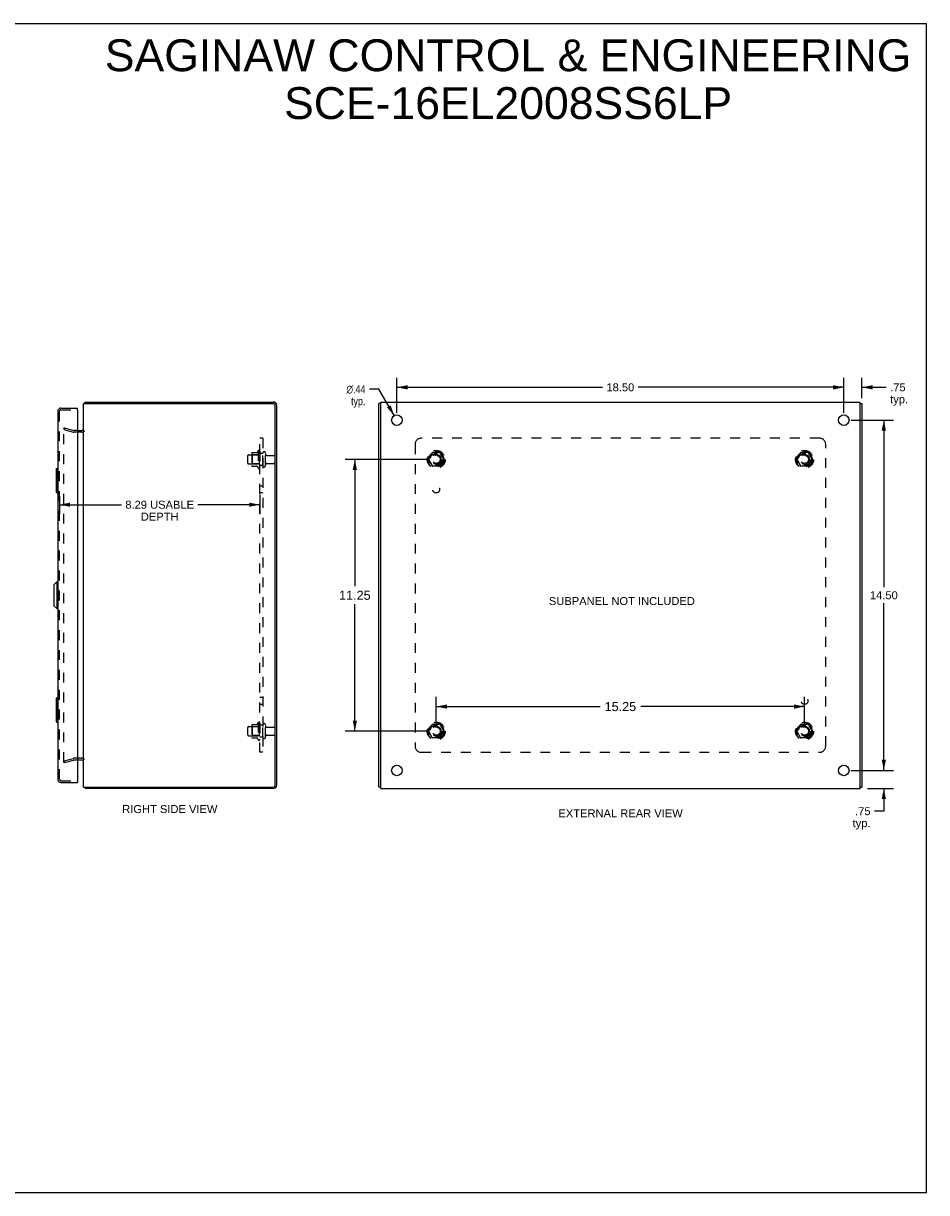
# Model space of a CAD drawing. Header units: inches. Extents: x 0 to 74.8, y 0 to 48.4.
# Tile 3 of 3: x 37.4 to 74.8, y 0 to 48.4. Entities that reach past the tile are written whole.
import ezdxf

# ---------------------------------------------------------------- set-up
doc = ezdxf.new("R2010")
doc.units = ezdxf.units.IN
doc.header["$LTSCALE"] = 4.114
doc.header["$MEASUREMENT"] = 0
doc.linetypes.add('HIDDEN', pattern=[0.2, 0.1, -0.1])
doc.layers.get('0').update_dxf_attribs({"linetype": 'CONTINUOUS'})
for name, color, linetype in [('DEFAULT_2', 8, 'HIDDEN'), ('DIMENSIONS', 7, 'CONTINUOUS'), ('DOOR_ASSEMBLY', 7, 'CONTINUOUS'), ('SUBPANEL', 7, 'CONTINUOUS')]:
    doc.layers.add(name, color=color, linetype=linetype)
doc.styles.get("Standard").update_dxf_attribs({"font": 'arial.ttf'})
doc.styles.add('TEXTSTYLE_1', font='gdt', dxfattribs={"width": 0.8})
doc.dimstyles.new('DIMSTYLE_1', dxfattribs={"dimtxt": 0.33, "dimasz": 0.44, "dimexe": 0.09, "dimexo": 0.07, "dimgap": 0.0375, "dimtad": 0, "dimtih": 1, "dimtoh": 1, "dimzin": 4, "dimdsep": 46, "dimtxsty": 'Standard', "dimblk": '_FILLED', "dimblk1": '_FILLED', "dimblk2": '_FILLED', "dimcen": 0.09, "dimadec": 3, "dimazin": 1, "dimtfac": 1, "dimtdec": 3, "dimtofl": 0, "dimtmove": 0, "dimatfit": 3, "dimldrblk": '_FILLED', "dimfxl": 0, "dimtolj": 1, "dimtzin": 4, "dimarcsym": 0})
doc.dimstyles.new('DIMSTYLE_2', dxfattribs={"dimtxt": 0.33, "dimasz": 0.44, "dimexe": 0.09, "dimexo": 0.07, "dimgap": 0.09, "dimtad": 0, "dimtih": 1, "dimtoh": 1, "dimzin": 4, "dimdsep": 46, "dimtxsty": 'Standard', "dimblk": '_FILLED', "dimblk1": '_FILLED', "dimblk2": '_FILLED', "dimcen": 0.09, "dimadec": 3, "dimazin": 1, "dimtfac": 1, "dimtdec": 3, "dimtofl": 0, "dimtmove": 0, "dimatfit": 1, "dimldrblk": '_FILLED', "dimfxl": 0, "dimtolj": 1, "dimtzin": 4, "dimarcsym": 0})
doc.dimstyles.new('DIMSTYLE_3', dxfattribs={"dimtxt": 0.374, "dimasz": 0.44, "dimexe": 0.09, "dimexo": 0.07, "dimgap": 0.0425, "dimtad": 0, "dimtih": 1, "dimtoh": 1, "dimzin": 4, "dimdsep": 46, "dimtxsty": 'Standard', "dimblk": '_FILLED', "dimblk1": '_FILLED', "dimblk2": '_FILLED', "dimcen": 0.09, "dimadec": 3, "dimazin": 1, "dimtfac": 1, "dimtdec": 3, "dimtofl": 0, "dimtmove": 0, "dimatfit": 3, "dimldrblk": '_FILLED', "dimfxl": 0, "dimtolj": 1, "dimtzin": 4, "dimarcsym": 0})

# ---------------------------------------------------------------- blocks, each defined once
blk = doc.blocks.new('_FILLED')
at = {"color": 0, "linetype": 'ByBlock'}
blk.add_solid([(0, 0), (-1, 0.2), (-1, -0.2)], dxfattribs=at)
blk = doc.blocks.new('*D6')
at = {"layer": 'DIMENSIONS', "color": 2, "linetype": 'Continuous'}
for p, q in [((38.897, 28.831), (38.897, 28.08)), ((47.19, 28.897), (47.19, 28.08)), ((38.897, 28.476), (41.459, 28.476)), ((47.19, 28.476), (44.628, 28.476))]:
    blk.add_line(p, q, dxfattribs=at)
at = {"layer": 'DIMENSIONS', "color": 2, "linetype": 'Continuous', "xscale": 0.44, "yscale": 0.44, "zscale": 0.44, "rotation": 180}
blk.add_blockref('_FILLED', (38.897, 28.476), dxfattribs=at)
at = {"layer": 'DIMENSIONS', "color": 2, "linetype": 'Continuous', "xscale": 0.44, "yscale": 0.44, "zscale": 0.44}
blk.add_blockref('_FILLED', (47.19, 28.476), dxfattribs=at)
at = {"layer": 'DIMENSIONS', "color": 2, "linetype": 'Continuous', "insert": (43.043, 28.641), "char_height": 0.33, "width": 2.83996, "attachment_point": 2, "line_spacing_factor": 0.9}
blk.add_mtext('8.29 USABLE\\PDEPTH', dxfattribs=at)
blk = doc.blocks.new('*D7')
at = {"layer": 'DIMENSIONS', "color": 2, "linetype": 'Continuous'}
for p, q in [((52.112, 33.256), (51.727, 33.256)), ((52.755, 32.165), (52.112, 33.256))]:
    blk.add_line(p, q, dxfattribs=at)
at = {"layer": 'DIMENSIONS', "color": 2, "linetype": 'Continuous', "xscale": 0.44, "yscale": 0.44, "zscale": 0.44, "rotation": 300.5560164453}
blk.add_blockref('_FILLED', (52.755, 32.165), dxfattribs=at)
at = {"layer": 'DIMENSIONS', "color": 2, "linetype": 'Continuous', "insert": (51.562, 33.421), "char_height": 0.33, "width": 1.08037, "attachment_point": 3, "line_spacing_factor": 0.9, "style": 'TEXTSTYLE_1'}
blk.add_mtext('{\\fgdt;n}\\fArial;.44\\Ptyp.', dxfattribs=at)
blk = doc.blocks.new('*D8')
at = {"layer": 'DIMENSIONS', "color": 2, "linetype": 'Continuous'}
for p, q in [((52.867, 32.285), (52.867, 33.731)), ((71.37, 32.285), (71.37, 33.731)), ((52.867, 33.335), (61.376, 33.335)), ((71.37, 33.335), (62.86, 33.335))]:
    blk.add_line(p, q, dxfattribs=at)
at = {"layer": 'DIMENSIONS', "color": 2, "linetype": 'Continuous', "xscale": 0.44, "yscale": 0.44, "zscale": 0.44, "rotation": 180}
blk.add_blockref('_FILLED', (52.867, 33.335), dxfattribs=at)
at = {"layer": 'DIMENSIONS', "color": 2, "linetype": 'Continuous', "xscale": 0.44, "yscale": 0.44, "zscale": 0.44}
blk.add_blockref('_FILLED', (71.37, 33.335), dxfattribs=at)
at = {"layer": 'DIMENSIONS', "color": 2, "linetype": 'Continuous', "insert": (62.118, 33.5), "char_height": 0.33, "width": 1.15316, "attachment_point": 2, "line_spacing_factor": 0.9}
blk.add_mtext('18.50', dxfattribs=at)
blk = doc.blocks.new('*D9')
at = {"layer": 'DIMENSIONS', "color": 2, "linetype": 'Continuous'}
for p, q in [((71.678, 31.977), (73.424, 31.977)), ((73.028, 31.977), (73.028, 25.057)), ((73.028, 17.477), (73.028, 24.397)), ((71.678, 17.477), (73.424, 17.477))]:
    blk.add_line(p, q, dxfattribs=at)
at = {"layer": 'DIMENSIONS', "color": 2, "linetype": 'Continuous', "xscale": 0.44, "yscale": 0.44, "zscale": 0.44}
for p, rotation in [((73.028, 31.977), 90), ((73.028, 17.477), 270)]:
    blk.add_blockref('_FILLED', p, dxfattribs=dict(at, rotation=rotation))
at = {"layer": 'DIMENSIONS', "color": 2, "linetype": 'Continuous', "insert": (73.028, 24.892), "char_height": 0.33, "width": 1.15316, "attachment_point": 2, "line_spacing_factor": 0.9}
blk.add_mtext('14.50', dxfattribs=at)
blk = doc.blocks.new('*D10')
at = {"layer": 'DIMENSIONS', "color": 2, "linetype": 'Continuous'}
for p, q in [((71.37, 32.285), (71.37, 33.731)), ((72.12, 32.892), (72.12, 33.731)), ((71.37, 33.335), (70.49, 33.335)), ((72.12, 33.335), (73.125, 33.335))]:
    blk.add_line(p, q, dxfattribs=at)
at = {"layer": 'DIMENSIONS', "color": 2, "linetype": 'Continuous', "xscale": 0.44, "yscale": 0.44, "zscale": 0.44}
blk.add_blockref('_FILLED', (71.37, 33.335), dxfattribs=at)
at = {"layer": 'DIMENSIONS', "color": 2, "linetype": 'Continuous', "xscale": 0.44, "yscale": 0.44, "zscale": 0.44, "rotation": 180}
blk.add_blockref('_FILLED', (72.12, 33.335), dxfattribs=at)
at = {"layer": 'DIMENSIONS', "color": 2, "linetype": 'Continuous', "insert": (73.29, 33.5), "char_height": 0.33, "width": 0.74219, "attachment_point": 1, "line_spacing_factor": 0.9}
blk.add_mtext('.75\\Ptyp.', dxfattribs=at)
blk = doc.blocks.new('*D11')
at = {"layer": 'DIMENSIONS', "color": 2, "linetype": 'Continuous'}
for p, q in [((54.187, 30.352), (50.729, 30.352)), ((51.125, 30.352), (51.125, 25.101)), ((51.125, 19.102), (51.125, 24.353)), ((54.187, 19.102), (50.729, 19.102))]:
    blk.add_line(p, q, dxfattribs=at)
at = {"layer": 'DIMENSIONS', "color": 2, "linetype": 'Continuous', "xscale": 0.44, "yscale": 0.44, "zscale": 0.44}
for p, rotation in [((51.125, 30.352), 90), ((51.125, 19.102), 270)]:
    blk.add_blockref('_FILLED', p, dxfattribs=dict(at, rotation=rotation))
at = {"layer": 'DIMENSIONS', "color": 2, "linetype": 'Continuous', "insert": (51.125, 24.914), "char_height": 0.374, "width": 1.30691, "attachment_point": 2, "line_spacing_factor": 0.9}
blk.add_mtext('11.25', dxfattribs=at)
blk = doc.blocks.new('*D12')
at = {"layer": 'DIMENSIONS', "color": 2, "linetype": 'Continuous'}
for p, q in [((54.495, 19.41), (54.495, 20.516)), ((69.745, 19.41), (69.745, 20.516)), ((54.495, 20.12), (61.279, 20.12)), ((69.745, 20.12), (62.96, 20.12))]:
    blk.add_line(p, q, dxfattribs=at)
at = {"layer": 'DIMENSIONS', "color": 2, "linetype": 'Continuous', "xscale": 0.44, "yscale": 0.44, "zscale": 0.44, "rotation": 180}
blk.add_blockref('_FILLED', (54.495, 20.12), dxfattribs=at)
at = {"layer": 'DIMENSIONS', "color": 2, "linetype": 'Continuous', "xscale": 0.44, "yscale": 0.44, "zscale": 0.44}
blk.add_blockref('_FILLED', (69.745, 20.12), dxfattribs=at)
at = {"layer": 'DIMENSIONS', "color": 2, "linetype": 'Continuous', "insert": (62.12, 20.307), "char_height": 0.374, "width": 1.30691, "attachment_point": 2, "line_spacing_factor": 0.9}
blk.add_mtext('15.25', dxfattribs=at)
blk = doc.blocks.new('*D13')
at = {"layer": 'DIMENSIONS', "color": 2, "linetype": 'Continuous'}
for p, q in [((73.028, 17.477), (73.028, 18.357)), ((71.678, 17.477), (73.424, 17.477)), ((72.353, 16.727), (73.424, 16.727)), ((73.028, 16.727), (73.028, 15.789)), ((73.028, 15.789), (72.643, 15.789))]:
    blk.add_line(p, q, dxfattribs=at)
at = {"layer": 'DIMENSIONS', "color": 2, "linetype": 'Continuous', "xscale": 0.44, "yscale": 0.44, "zscale": 0.44}
for p, rotation in [((73.028, 17.477), 270), ((73.028, 16.727), 90)]:
    blk.add_blockref('_FILLED', p, dxfattribs=dict(at, rotation=rotation))
at = {"layer": 'DIMENSIONS', "color": 2, "linetype": 'Continuous', "insert": (72.478, 15.954), "char_height": 0.33, "width": 0.74219, "attachment_point": 3, "line_spacing_factor": 0.9}
blk.add_mtext('.75\\Ptyp.', dxfattribs=at)

msp = doc.modelspace()

# ---------------------------------------------------------------- linework, layer by layer
at = {"color": 7, "linetype": 'Continuous'}
for p, q in [((0, 48.4), (74.8, 48.4)), ((74.8, 0), (74.8, 48.4)), ((39.965, 32.664), (39.965, 32.727)), ((52.195, 32.664), (52.12, 32.664)), ((72.045, 32.664), (72.12, 32.664)), ((39.965, 16.79), (39.965, 16.727)), ((52.195, 16.79), (52.12, 16.79)), ((72.045, 16.79), (72.12, 16.79)), ((0, 0), (74.8, 0))]:
    msp.add_line(p, q, dxfattribs=at)
at = {"color": 3, "linetype": 'Continuous'}
for p, q in [((39.89, 16.79), (39.89, 32.664)), ((39.89, 32.664), (47.747, 32.664)), ((39.965, 32.727), (47.745, 32.727)), ((47.827, 16.87), (47.827, 32.584)), ((47.89, 16.872), (47.89, 32.582)), ((52.12, 16.79), (52.12, 32.664)), ((52.195, 16.727), (52.195, 32.727)), ((52.195, 32.727), (72.045, 32.727)), ((72.045, 16.727), (72.045, 32.727)), ((72.12, 32.664), (72.12, 16.79)), ((39.647, 31.552), (39.82, 31.552)), ((39.82, 17.902), (39.647, 17.902)), ((39.89, 16.79), (47.747, 16.79)), ((47.745, 16.727), (39.965, 16.727)), ((52.195, 16.727), (72.045, 16.727))]:
    msp.add_line(p, q, dxfattribs=at)
for centre in [(52.867, 31.977), (71.37, 31.977), (52.867, 17.477), (71.37, 17.477)]:
    msp.add_circle(centre, 0.219, dxfattribs=at)
for centre, radius, start, end in [((40.035, 32.582), 0.145, 118.8667, 145.5502), ((47.745, 32.582), 0.145, 0, 90), ((47.747, 32.584), 0.08, 0, 90), ((39.82, 31.622), 0.07, 270, 360), ((39.82, 17.832), 0.07, 0, 90), ((40.035, 16.872), 0.145, 214.4498, 241.1333), ((47.745, 16.872), 0.145, 270, 360), ((47.747, 16.87), 0.08, 270, 360)]:
    msp.add_arc(centre, radius, start, end, dxfattribs=at)
at = {"layer": 'DEFAULT_2', "color": 8, "linetype": 'HIDDEN'}
for p, q in [((39.097, 31.656), (39.077, 31.584)), ((39.077, 17.818), (39.077, 31.636)), ((39.077, 31.584), (39.462, 31.481)), ((39.097, 31.656), (39.481, 31.553)), ((39.647, 31.552), (39.492, 31.552)), ((39.82, 31.477), (39.492, 31.477)), ((46.69, 30.195), (46.69, 30.51)), ((46.72, 30.54), (47.315, 30.54)), ((46.854, 30.608), (46.854, 30.096)), ((46.874, 30.536), (46.854, 30.556)), ((46.865, 30.63), (47.092, 30.63)), ((46.874, 30.536), (46.874, 30.169)), ((47.17, 30.536), (46.874, 30.536)), ((47.12, 30.708), (47.12, 29.996)), ((47.17, 30.536), (47.19, 30.556)), ((47.17, 30.536), (47.17, 30.169)), ((47.19, 30.686), (47.19, 30.018)), ((47.315, 30.095), (47.315, 30.61)), ((47.425, 30.095), (47.425, 30.61)), ((47.487, 30.517), (47.785, 30.517)), ((54.331, 30.625), (54.177, 30.357)), ((54.649, 30.63), (54.34, 30.63)), ((54.812, 30.357), (54.658, 30.625)), ((69.581, 30.625), (69.427, 30.357)), ((69.899, 30.63), (69.59, 30.63)), ((70.062, 30.357), (69.908, 30.625)), ((46.72, 30.165), (47.315, 30.165)), ((46.874, 30.169), (46.854, 30.149)), ((46.865, 30.075), (47.092, 30.075)), ((47.17, 30.169), (46.874, 30.169)), ((47.17, 30.169), (47.19, 30.149)), ((47.487, 30.187), (47.785, 30.187)), ((47.815, 30.487), (47.815, 30.217)), ((54.177, 30.347), (54.331, 30.08)), ((54.649, 30.075), (54.34, 30.075)), ((54.658, 30.08), (54.812, 30.347)), ((69.427, 30.347), (69.581, 30.08)), ((69.899, 30.075), (69.59, 30.075)), ((69.908, 30.08), (70.062, 30.347)), ((46.865, 19.38), (47.092, 19.38)), ((47.12, 19.458), (47.12, 18.746)), ((47.19, 19.436), (47.19, 18.768)), ((54.331, 19.375), (54.177, 19.107)), ((54.649, 19.38), (54.34, 19.38)), ((54.812, 19.107), (54.658, 19.375)), ((69.581, 19.375), (69.427, 19.107)), ((69.899, 19.38), (69.59, 19.38)), ((70.062, 19.107), (69.908, 19.375)), ((46.69, 18.945), (46.69, 19.26)), ((46.72, 19.29), (47.315, 19.29)), ((46.72, 18.915), (47.315, 18.915)), ((46.854, 19.358), (46.854, 18.846)), ((46.874, 19.286), (46.854, 19.306)), ((46.874, 18.919), (46.854, 18.899)), ((47.17, 19.286), (46.874, 19.286)), ((46.874, 19.286), (46.874, 18.919)), ((47.17, 18.919), (46.874, 18.919)), ((47.17, 19.286), (47.19, 19.306)), ((47.17, 19.286), (47.17, 18.919)), ((47.17, 18.919), (47.19, 18.899)), ((47.315, 18.845), (47.315, 19.36)), ((47.425, 18.845), (47.425, 19.36)), ((47.487, 19.267), (47.785, 19.267)), ((47.487, 18.937), (47.785, 18.937)), ((47.815, 19.237), (47.815, 18.967)), ((54.177, 19.097), (54.331, 18.83)), ((54.658, 18.83), (54.812, 19.097)), ((69.427, 19.097), (69.581, 18.83)), ((69.908, 18.83), (70.062, 19.097)), ((46.865, 18.825), (47.092, 18.825)), ((54.649, 18.825), (54.34, 18.825)), ((69.899, 18.825), (69.59, 18.825)), ((39.077, 17.87), (39.462, 17.973)), ((39.82, 17.977), (39.492, 17.977)), ((39.077, 17.87), (39.097, 17.798)), ((39.097, 17.798), (39.481, 17.901)), ((39.647, 17.902), (39.492, 17.902))]:
    msp.add_line(p, q, dxfattribs=at)
for points in [[(39.077, 31.636), (39.078, 31.637), (39.078, 31.638), (39.078, 31.64), (39.078, 31.641), (39.079, 31.642), (39.079, 31.643), (39.08, 31.644), (39.081, 31.645), (39.081, 31.646), (39.082, 31.647), (39.083, 31.648), (39.084, 31.648), (39.085, 31.649), (39.086, 31.65), (39.087, 31.65), (39.088, 31.65), (39.09, 31.651), (39.091, 31.651), (39.092, 31.651)], [(39.092, 31.651), (39.093, 31.651), (39.094, 31.651), (39.096, 31.65)], [(39.092, 17.803), (39.091, 17.803), (39.09, 17.803), (39.088, 17.804), (39.087, 17.804), (39.086, 17.804), (39.085, 17.805), (39.084, 17.806), (39.083, 17.806), (39.082, 17.807), (39.081, 17.808), (39.081, 17.809), (39.08, 17.81), (39.079, 17.811), (39.079, 17.812), (39.078, 17.813), (39.078, 17.814), (39.078, 17.816), (39.078, 17.817), (39.077, 17.818)], [(39.096, 17.804), (39.094, 17.803), (39.093, 17.803), (39.092, 17.803)]]:
    msp.add_lwpolyline(points, dxfattribs=at)
for centre, radius in [((54.495, 30.352), 0.372), ((54.495, 30.352), 0.356), ((54.495, 30.352), 0.312), ((54.495, 30.352), 0.204), ((54.495, 30.352), 0.188), ((54.495, 30.352), 0.183), ((54.495, 30.352), 0.165), ((69.745, 30.352), 0.372), ((69.745, 30.352), 0.356), ((69.745, 30.352), 0.312), ((69.745, 30.352), 0.204), ((69.745, 30.352), 0.188), ((69.745, 30.352), 0.183), ((69.745, 30.352), 0.165), ((54.495, 19.102), 0.372), ((54.495, 19.102), 0.356), ((54.495, 19.102), 0.312), ((69.745, 19.102), 0.372), ((69.745, 19.102), 0.356), ((69.745, 19.102), 0.312), ((54.495, 19.102), 0.204), ((54.495, 19.102), 0.188), ((54.495, 19.102), 0.183), ((54.495, 19.102), 0.165), ((69.745, 19.102), 0.204), ((69.745, 19.102), 0.188), ((69.745, 19.102), 0.183), ((69.745, 19.102), 0.165)]:
    msp.add_circle(centre, radius, dxfattribs=at)
for centre, radius, start, end in [((39.492, 31.592), 0.115, 255, 270), ((39.492, 31.592), 0.04, 255, 270), ((39.82, 31.622), 0.145, 270, 321.2451), ((46.72, 30.51), 0.03, 90, 180), ((46.995, 30.608), 0.141, 174.7919, 180), ((46.865, 30.62), 0.01, 90, 174.8062), ((47.073, 30.64), 0.01, 270, 336.0321), ((47.72, 30.352), 0.698, 149.3369, 156.0321), ((47.152, 30.686), 0.0384, 0, 145.5503), ((47.37, 30.61), 0.055, 0, 180), ((47.487, 30.58), 0.0625, 180, 270), ((47.785, 30.487), 0.03, 360, 90), ((54.34, 30.62), 0.01, 90.0124, 149.9892), ((54.649, 30.62), 0.01, 30.012, 89.9887), ((69.59, 30.62), 0.01, 90.0124, 149.9892), ((69.899, 30.62), 0.01, 30.012, 89.9887), ((46.72, 30.195), 0.03, 180, 270), ((46.995, 30.096), 0.141, 180, 185.2081), ((46.865, 30.085), 0.01, 185.1938, 270), ((47.073, 30.065), 0.01, 23.9679, 90), ((47.72, 30.352), 0.698, 203.9679, 210.6631), ((47.152, 30.018), 0.0384, 214.4497, 360), ((47.37, 30.095), 0.055, 180, 360), ((47.487, 30.125), 0.0625, 90, 180), ((47.785, 30.217), 0.03, 270, 0), ((54.186, 30.352), 0.01, 150.0127, 209.9883), ((54.34, 30.085), 0.01, 210.012, 269.9887), ((54.649, 30.085), 0.01, 270.0124, 329.9892), ((54.803, 30.352), 0.01, 330.0127, 29.9883), ((69.436, 30.352), 0.01, 150.0127, 209.9883), ((69.59, 30.085), 0.01, 210.012, 269.9887), ((69.899, 30.085), 0.01, 270.0124, 329.9892), ((70.053, 30.352), 0.01, 330.0127, 29.9883), ((46.995, 19.358), 0.141, 174.7919, 180), ((46.865, 19.37), 0.01, 90, 174.8062), ((47.073, 19.39), 0.01, 270, 336.0321), ((47.72, 19.102), 0.698, 149.3369, 156.0321), ((47.152, 19.436), 0.0384, 0, 145.5503), ((47.37, 19.36), 0.055, 0, 180), ((54.34, 19.37), 0.01, 90.0124, 149.9892), ((54.649, 19.37), 0.01, 30.012, 89.9887), ((69.59, 19.37), 0.01, 90.0124, 149.9892), ((69.899, 19.37), 0.01, 30.012, 89.9887), ((46.72, 19.26), 0.03, 90, 180), ((46.72, 18.945), 0.03, 180, 270), ((47.487, 19.33), 0.0625, 180, 270), ((47.487, 18.875), 0.0625, 90, 180), ((47.785, 19.237), 0.03, 360, 90), ((47.785, 18.967), 0.03, 270, 0), ((54.186, 19.102), 0.01, 150.0127, 209.9883), ((54.803, 19.102), 0.01, 330.0127, 29.9883), ((69.436, 19.102), 0.01, 150.0127, 209.9883), ((70.053, 19.102), 0.01, 330.0127, 29.9883), ((46.995, 18.846), 0.141, 180, 185.2081), ((46.865, 18.835), 0.01, 185.1938, 270), ((47.073, 18.815), 0.01, 23.9679, 90), ((47.72, 19.102), 0.698, 203.9679, 210.6631), ((47.152, 18.768), 0.0384, 214.4497, 360), ((47.37, 18.845), 0.055, 180, 360), ((54.34, 18.835), 0.01, 210.012, 269.9887), ((54.649, 18.835), 0.01, 270.0124, 329.9892), ((69.59, 18.835), 0.01, 210.012, 269.9887), ((69.899, 18.835), 0.01, 270.0124, 329.9892), ((39.492, 17.862), 0.115, 90, 105), ((39.82, 17.832), 0.145, 38.7549, 90), ((39.492, 17.862), 0.04, 90, 105)]:
    msp.add_arc(centre, radius, start, end, dxfattribs=at)
at = {"layer": 'DOOR_ASSEMBLY', "color": 3, "linetype": 'Continuous'}
for p, q in [((38.957, 32.477), (39.647, 32.477)), ((38.822, 32.342), (38.822, 17.112)), ((39.647, 32.387), (39.647, 17.067)), ((38.957, 16.977), (39.647, 16.977))]:
    msp.add_line(p, q, dxfattribs=at)
at = {"layer": 'DOOR_ASSEMBLY', "color": 7, "linetype": 'Continuous'}
for p, q in [((39.647, 32.402), (39.647, 32.477)), ((39.647, 32.402), (39.632, 32.402)), ((38.762, 29.962), (38.762, 28.992)), ((38.777, 29.977), (38.822, 29.977)), ((38.809, 29.877), (38.809, 29.077)), ((38.777, 28.977), (38.822, 28.977)), ((38.665, 25.16), (38.783, 25.278)), ((38.783, 25.278), (38.783, 24.175)), ((38.783, 25.278), (38.822, 25.278)), ((38.665, 25.16), (38.665, 24.293)), ((38.665, 24.293), (38.783, 24.175)), ((38.783, 24.175), (38.822, 24.175)), ((38.762, 20.462), (38.762, 19.492)), ((38.777, 20.477), (38.822, 20.477)), ((38.809, 20.377), (38.809, 19.577)), ((38.777, 19.477), (38.822, 19.477)), ((39.632, 17.052), (39.647, 17.052)), ((39.647, 17.052), (39.647, 16.977))]:
    msp.add_line(p, q, dxfattribs=at)
at = {"layer": 'DOOR_ASSEMBLY', "color": 8, "linetype": 'HIDDEN'}
for p, q in [((38.897, 17.112), (38.897, 32.342)), ((38.957, 32.402), (39.632, 32.402)), ((38.957, 17.052), (39.632, 17.052))]:
    msp.add_line(p, q, dxfattribs=at)
at = {"layer": 'DOOR_ASSEMBLY', "color": 7, "linetype": 'Continuous'}
for points in [[(38.807, 29.913), (38.807, 29.908), (38.808, 29.902), (38.808, 29.896), (38.808, 29.89), (38.809, 29.883), (38.809, 29.877)], [(38.809, 29.077), (38.809, 29.071), (38.808, 29.064), (38.808, 29.058), (38.808, 29.052), (38.807, 29.047), (38.807, 29.041)], [(38.807, 20.413), (38.807, 20.408), (38.808, 20.402), (38.808, 20.396), (38.808, 20.39), (38.809, 20.383), (38.809, 20.377)], [(38.809, 19.577), (38.809, 19.571), (38.808, 19.564), (38.808, 19.558), (38.808, 19.552), (38.807, 19.547), (38.807, 19.541)]]:
    msp.add_lwpolyline(points, dxfattribs=at)
at = {"layer": 'DOOR_ASSEMBLY', "color": 3, "linetype": 'Continuous'}
for centre, radius, start, end in [((38.957, 32.342), 0.135, 90, 180), ((39.632, 32.387), 0.015, 0, 90), ((38.957, 17.112), 0.135, 180, 270), ((39.632, 17.067), 0.015, 270, 360)]:
    msp.add_arc(centre, radius, start, end, dxfattribs=at)
at = {"layer": 'DOOR_ASSEMBLY', "color": 8, "linetype": 'HIDDEN'}
for centre, start, end in [((38.957, 32.342), 90, 180), ((38.957, 17.112), 180, 270)]:
    msp.add_arc(centre, 0.06, start, end, dxfattribs=at)
at = {"layer": 'DOOR_ASSEMBLY', "color": 7, "linetype": 'Continuous'}
for centre, start, end in [((38.777, 29.962), 90, 180), ((38.807, 29.962), 0, 90), ((38.777, 28.992), 180, 270), ((38.807, 28.992), 270, 360), ((38.777, 20.462), 90, 180), ((38.807, 20.462), 0, 90), ((38.777, 19.492), 180, 270), ((38.807, 19.492), 270, 360)]:
    msp.add_arc(centre, 0.015, start, end, dxfattribs=at)
at = {"layer": 'SUBPANEL', "color": 8, "linetype": 'HIDDEN'}
for p, q in [((47.19, 18.227), (47.19, 31.227)), ((47.315, 31.227), (47.19, 31.227)), ((47.315, 31.227), (47.315, 18.227)), ((53.62, 30.977), (53.62, 18.477)), ((70.37, 31.227), (53.87, 31.227)), ((70.62, 18.477), (70.62, 30.977)), ((47.315, 30.602), (47.19, 30.602)), ((47.315, 30.102), (47.19, 30.102)), ((47.315, 29.243), (47.19, 29.243)), ((47.315, 28.962), (47.19, 28.962)), ((47.315, 20.493), (47.19, 20.493)), ((47.315, 20.212), (47.19, 20.212)), ((47.315, 19.352), (47.19, 19.352)), ((47.315, 18.852), (47.19, 18.852)), ((47.315, 18.227), (47.19, 18.227)), ((53.87, 18.227), (70.37, 18.227))]:
    msp.add_line(p, q, dxfattribs=at)
for centre, radius in [((54.495, 30.352), 0.25), ((69.745, 30.352), 0.25), ((54.495, 29.102), 0.141), ((69.745, 20.352), 0.141), ((54.495, 19.102), 0.25), ((69.745, 19.102), 0.25)]:
    msp.add_circle(centre, radius, dxfattribs=at)
for centre, start, end in [((53.87, 30.977), 90, 180), ((70.37, 30.977), 0, 90), ((53.87, 18.477), 180, 270), ((70.37, 18.477), 270, 360)]:
    msp.add_arc(centre, 0.25, start, end, dxfattribs=at)

# ---------------------------------------------------------------- texts
at = {"layer": 'DIMENSIONS', "color": 2, "linetype": 'Continuous', "attachment_point": 2, "line_spacing_factor": 0.9}
for s, insert, char_height, width in [('SAGINAW CONTROL & ENGINEERING\\PSCE-16EL2008SS6LP', (57.471, 47.74), 1.32, 33.33859), ('SUBPANEL NOT INCLUDED', (62.182, 24.653), 0.33, 6.03446), ('RIGHT SIDE VIEW', (43.464, 16.043), 0.33, 3.93546), ('EXTERNAL REAR VIEW', (62.128, 15.866), 0.33, 5.1377)]:
    msp.add_mtext(s, dxfattribs=dict(at, insert=insert, char_height=char_height, width=width))

# ---------------------------------------------------------------- dimensions: what is measured, and where the dimension line sits
at = {"layer": 'DIMENSIONS', "color": 2, "linetype": 'Continuous'}
dim = msp.add_diameter_dim_2p(p1=(52.755, 32.165), p2=(52.978, 31.789), text='%%c<>\\Ptyp.', dimstyle='DIMSTYLE_2', override={"dimpost": '<>'}, dxfattribs=at)
dim.commit()
dim.dimension.update_dxf_attribs({"geometry": '*D7', "text_midpoint": (51.022, 33.008), "dimtype": 163})
for base, p1, p2, dimstyle, picture, middle in [((71.37, 33.335), (52.867, 32.215), (71.37, 32.215), 'DIMSTYLE_1', '*D8', (62.132, 33.333)), ((69.745, 20.12), (54.495, 19.34), (69.745, 19.34), 'DIMSTYLE_3', '*D12', (62.137, 20.118))]:
    dim = msp.add_linear_dim(base=base, p1=p1, p2=p2, dimstyle=dimstyle, dxfattribs=at)
    dim.commit()
    dim.dimension.update_dxf_attribs({"geometry": picture, "text_midpoint": middle, "dimtype": 160})
for base, p1, p2, angle, picture, middle in [((71.37, 33.335), (72.12, 32.822), (71.37, 32.215), 180, '*D10', (73.661, 33.088)), ((73.028, 17.477), (72.283, 16.727), (71.608, 17.477), 90, '*D13', (72.107, 15.542))]:
    dim = msp.add_linear_dim(base=base, p1=p1, p2=p2, angle=angle, text='<>\\Ptyp.', dimstyle='DIMSTYLE_1', dxfattribs=at)
    dim.commit()
    dim.dimension.update_dxf_attribs({"geometry": picture, "text_midpoint": middle, "dimtype": 160})
for base, p1, p2, angle, dimstyle, picture, middle in [((73.028, 31.977), (71.608, 17.477), (71.608, 31.977), 90, 'DIMSTYLE_1', '*D9', (73.042, 24.725)), ((51.125, 19.102), (54.257, 30.352), (54.257, 19.102), 270, 'DIMSTYLE_3', '*D11', (51.143, 24.725))]:
    dim = msp.add_linear_dim(base=base, p1=p1, p2=p2, angle=angle, dimstyle=dimstyle, dxfattribs=at)
    dim.commit()
    dim.dimension.update_dxf_attribs({"geometry": picture, "text_midpoint": middle, "dimtype": 160})
dim = msp.add_linear_dim(base=(47.19, 28.476), p1=(38.897, 28.01), p2=(47.19, 28.967), text='<> USABLE\\PDEPTH', dimstyle='DIMSTYLE_1', dxfattribs=at)
dim.commit()
dim.dimension.update_dxf_attribs({"geometry": '*D6', "text_midpoint": (43.043, 28.228), "dimtype": 160})

doc.saveas('drawing.dxf')
